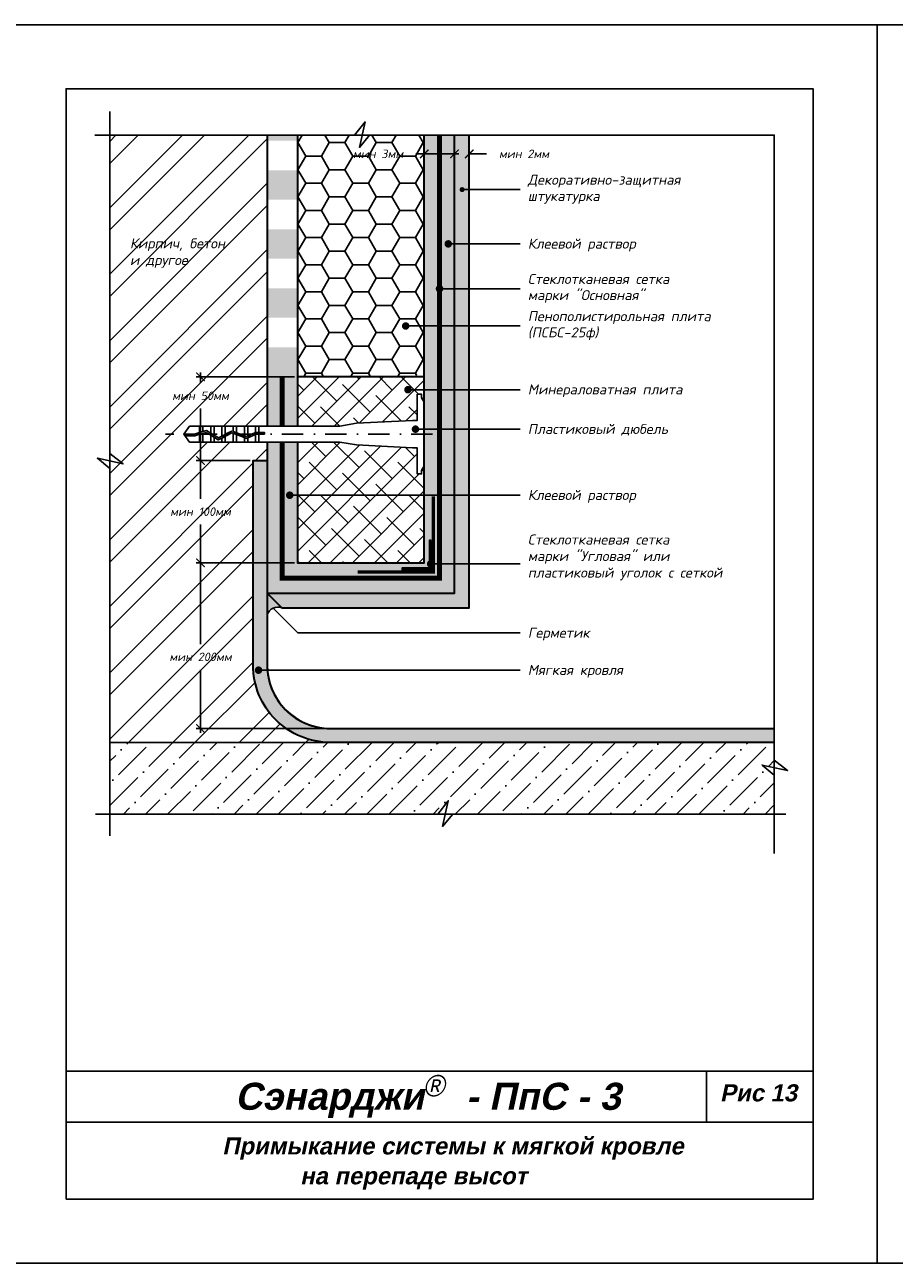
# Model space of a CAD drawing. Header units: inches. Extents: x 47 to 4151, y -1120 to 1902.
# Tile 62 of 93: x 477 to 681, y 1283 to 1573. Entities that reach past the tile are written whole.
import ezdxf

# ---------------------------------------------------------------- set-up
doc = ezdxf.new("R2010")
doc.units = ezdxf.units.IN
doc.header["$LTSCALE"] = 10
doc.header["$MEASUREMENT"] = 0
doc.linetypes.add('DASHDOT', pattern=[1, 0.5, -0.25, 0, -0.25])
doc.linetypes.add('HIDDEN', pattern=[0.375, 0.25, -0.125])
for name, color, linetype in [('DUBEL', 142, 'Continuous'), ('hatch', 240, 'Continuous'), ('ndp', 242, 'Continuous'), ('ramka', 248, 'Continuous')]:
    doc.layers.add(name, color=color, linetype=linetype)
doc.layers.add('Layer1', color=108, linetype='Continuous', lineweight=30)
doc.layers.add('ROOF', color=180, linetype='Continuous', lineweight=30)
doc.layers.add('list', color=5, linetype='Continuous', plot=False)
doc.styles.add('ndp', font='ARIALBD.TTF', dxfattribs={"oblique": 12})
doc.styles.add('style2', font='romans.shx', dxfattribs={"oblique": 12})
doc.dimstyles.new('1', dxfattribs={"dimtxt": 2, "dimasz": 2, "dimexe": 1, "dimexo": 0.7, "dimgap": 2, "dimtad": 0, "dimtih": 1, "dimtoh": 1, "dimdec": 4, "dimzin": 0, "dimdsep": 46, "dimtxsty": 'style2', "dimblk": 'ARCHTICK', "dimcen": 1.5, "dimdle": 1, "dimadec": 0, "dimazin": 0, "dimtfac": 1, "dimtdec": 4, "dimtofl": 0, "dimtmove": 0, "dimatfit": 2, "dimldrblk": 'DOTSMALL', "dimfxl": 1, "dimtolj": 1, "dimtzin": 0, "dimarcsym": 0})

# ---------------------------------------------------------------- blocks, each defined once
blk = doc.blocks.new('_ArchTick')
at = {"layer": 'DUBEL', "color": 0, "const_width": 0.15}
blk.add_lwpolyline([(-0.5, -0.5), (0.5, 0.5)], dxfattribs=at)
blk = doc.blocks.new('*D102')
at = {"layer": 'Defpoints', "color": 0}
for p in [(577.85, 1540.83), (581.31, 1542.59), (581.31, 1540.72)]:
    blk.add_point(p, dxfattribs=at)
at = {"layer": 'Layer1', "color": 0, "lineweight": -2}
for p, q in [((577.85, 1541.53), (577.85, 1543.59)), ((581.31, 1541.42), (581.31, 1543.59)), ((577.85, 1542.59), (575.85, 1542.59)), ((581.31, 1542.59), (585.31, 1542.59))]:
    blk.add_line(p, q, dxfattribs=at)
at = {"layer": 'Layer1', "color": 0, "lineweight": -2, "xscale": 2, "yscale": 2, "zscale": 2}
blk.add_blockref('_ArchTick', (577.85, 1542.59), dxfattribs=at)
at = {"layer": 'Layer1', "color": 0, "lineweight": -2, "xscale": 2, "yscale": 2, "zscale": 2, "rotation": 180}
blk.add_blockref('_ArchTick', (581.31, 1542.59), dxfattribs=at)
at = {"layer": 'Layer1', "color": 0, "insert": (594.13, 1542.59), "char_height": 2, "attachment_point": 5, "style": 'style2'}
blk.add_mtext('\\A1;{\\fRomanS|b0|i0|c204|p2;мин 2мм}', dxfattribs=at)
blk = doc.blocks.new('_DotSmall')
at = {"layer": 'DUBEL', "color": 0, "const_width": 0.5}
blk.add_lwpolyline([(-0.0625, 0, 1), (0.0625, 0, 1)], format="xyb", close=True, dxfattribs=at)
blk = doc.blocks.new('*D103')
at = {"layer": 'Defpoints', "color": 0}
for p in [(570.76, 1542.59), (570.76, 1541.42), (577.85, 1540.83)]:
    blk.add_point(p, dxfattribs=at)
at = {"layer": 'Layer1', "color": 0, "lineweight": -2}
for p, q in [((570.76, 1542.12), (570.76, 1543.59)), ((577.85, 1541.53), (577.85, 1543.59)), ((570.76, 1542.59), (568.76, 1542.59)), ((578.85, 1542.59), (570.76, 1542.59))]:
    blk.add_line(p, q, dxfattribs=at)
at = {"layer": 'Layer1', "color": 0, "lineweight": -2, "xscale": 2, "yscale": 2, "zscale": 2, "rotation": 180}
blk.add_blockref('_ArchTick', (570.76, 1542.59), dxfattribs=at)
at = {"layer": 'Layer1', "color": 0, "lineweight": -2, "xscale": 2, "yscale": 2, "zscale": 2}
blk.add_blockref('_ArchTick', (577.85, 1542.59), dxfattribs=at)
at = {"layer": 'Layer1', "color": 0, "insert": (559.94, 1542.59), "char_height": 2, "attachment_point": 5, "style": 'style2'}
blk.add_mtext('\\A1;{\\fRomanS|b0|i0|c204|p2;мин 3мм}', dxfattribs=at)
blk = doc.blocks.new('*D143')
at = {"layer": 'Defpoints', "color": 0}
for p in [(530.67, 1470.81), (518.34, 1446.82), (541.04, 1446.82)]:
    blk.add_point(p, dxfattribs=at)
at = {"layer": 'ndp', "color": 0, "lineweight": -2}
for p, q in [((529.97, 1470.81), (517.34, 1470.81)), ((518.34, 1471.81), (518.34, 1461.82)), ((518.34, 1445.82), (518.34, 1455.81)), ((540.34, 1446.82), (517.34, 1446.82))]:
    blk.add_line(p, q, dxfattribs=at)
at = {"layer": 'ndp', "color": 0, "lineweight": -2, "xscale": 2, "yscale": 2, "zscale": 2}
for p, rotation in [((518.34, 1470.81), 90), ((518.34, 1446.82), 270)]:
    blk.add_blockref('_ArchTick', p, dxfattribs=dict(at, rotation=rotation))
at = {"layer": 'ndp', "color": 0, "insert": (518.34, 1458.81), "char_height": 2, "attachment_point": 5, "style": 'style2'}
blk.add_mtext('\\A1;{\\fRomanS|b0|i0|c204|p2;мин 100мм}', dxfattribs=at)
blk = doc.blocks.new('*D144')
at = {"layer": 'Defpoints', "color": 0}
for p in [(518.34, 1490.38), (541.04, 1490.38), (530.59, 1470.81)]:
    blk.add_point(p, dxfattribs=at)
at = {"layer": 'ndp', "color": 0, "lineweight": -2}
for p, q in [((518.34, 1491.38), (518.34, 1488.95)), ((540.34, 1490.38), (517.34, 1490.38)), ((518.34, 1469.81), (518.34, 1482.93)), ((529.89, 1470.81), (517.34, 1470.81))]:
    blk.add_line(p, q, dxfattribs=at)
at = {"layer": 'ndp', "color": 0, "lineweight": -2, "xscale": 2, "yscale": 2, "zscale": 2}
for p, rotation in [((518.34, 1490.38), 90), ((518.34, 1470.81), 270)]:
    blk.add_blockref('_ArchTick', p, dxfattribs=dict(at, rotation=rotation))
at = {"layer": 'ndp', "color": 0, "insert": (518.34, 1485.94), "char_height": 2, "attachment_point": 5, "style": 'style2'}
blk.add_mtext('\\A1;{\\fRomanS|b0|i0|c204|p2;мин 50мм}', dxfattribs=at)
blk = doc.blocks.new('*D145')
at = {"layer": 'Defpoints', "color": 0}
for p in [(527.69, 1446.82), (518.34, 1408.04), (548.79, 1408.04)]:
    blk.add_point(p, dxfattribs=at)
at = {"layer": 'ndp', "color": 0, "lineweight": -2}
for p, q in [((518.34, 1447.82), (518.34, 1427.81)), ((526.99, 1446.82), (517.34, 1446.82)), ((518.34, 1407.04), (518.34, 1421.79)), ((548.09, 1408.04), (517.34, 1408.04))]:
    blk.add_line(p, q, dxfattribs=at)
at = {"layer": 'ndp', "color": 0, "lineweight": -2, "xscale": 2, "yscale": 2, "zscale": 2}
for p, rotation in [((518.34, 1446.82), 90), ((518.34, 1408.04), 270)]:
    blk.add_blockref('_ArchTick', p, dxfattribs=dict(at, rotation=rotation))
at = {"layer": 'ndp', "color": 0, "insert": (518.34, 1424.8), "char_height": 2, "attachment_point": 5, "style": 'style2'}
blk.add_mtext('\\A1;{\\fRomanS|b0|i0|c204|p2;мин 200мм}', dxfattribs=at)

msp = doc.modelspace()

# ---------------------------------------------------------------- hatches: boundary and pattern name
at = {"layer": 'hatch'}
h = msp.add_hatch(dxfattribs=at)
h.set_pattern_fill('ANSI32', color=256, scale=29.327494, style=0)
h.set_pattern_definition([(45, (444.028, 1243.604), (-7.77663, 7.77663), []), (45, (449.212, 1243.604), (-7.77663, 7.77663), [])])
h.paths.add_polyline_path([(497.079278, 1404.761186), (548.785292, 1404.761186, -0.4142135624), (530.665143, 1422.881335), (530.665143, 1470.814063), (533.944871, 1470.814063), (533.944871, 1475.101749), (532.038443, 1475.101749), (531.25922, 1475.101749), (528.631994, 1475.101749), (526.004769, 1475.101749), (524.156766, 1475.101749), (521.529541, 1475.101749), (518.123092, 1475.101749), (515.796342, 1475.101749), (514.453635, 1476.964597), (515.796342, 1478.827445), (518.123092, 1478.827445), (521.529541, 1478.827445), (524.156766, 1478.827445), (526.783992, 1478.827445), (529.411218, 1478.827445), (532.038443, 1478.827445), (533.944871, 1478.827445), (533.944871, 1546.972165), (497.079278, 1546.972165)])
h.paths.add_polyline_path([(509.095945, 1460.323847), (527.588011, 1460.323847), (527.588011, 1457.30545), (509.095945, 1457.30545)], flags=24)
h.paths.add_polyline_path([(510.059151, 1487.449639), (526.624805, 1487.449639), (526.624805, 1484.431242), (510.059151, 1484.431242)], flags=24)
h.paths.add_polyline_path([(509.095945, 1426.306925), (527.588011, 1426.306925), (527.588011, 1423.288528), (509.095945, 1423.288528)], flags=24)
h.paths.add_polyline_path([(501.371464, 1515.300878), (518.409341, 1515.051528), (519.157391, 1518.570827), (502.119514, 1518.820177)], flags=24)
h.paths.add_polyline_path([(501.134389, 1519.063059), (529.959126, 1518.730592), (530.956526, 1523.422991), (502.131789, 1523.755458)], flags=24)
h = msp.add_hatch(dxfattribs=at)
h.set_pattern_fill('AR-CONC', color=256, scale=0.293275, style=0)
h.set_pattern_definition([(50, (444.0277, 1243.6044), (2.103544, -0.184036), [0.219956, -2.419518]), (355, (444.0277, 1243.6044), (-0.406923, 2.205991), [0.175965, -1.935615]), (100.4514, (444.203, 1243.589), (1.696623, 2.021953), [0.186934, -2.056274]), (46.1842, (444.0277, 1244.191), (3.12995, -0.485426), [0.329934, -3.629277]), (96.6356, (444.2885, 1244.1505), (2.741131, 2.856844), [0.2804, -3.08441]), (351.1842, (444.0277, 1244.191), (2.74113, 2.856846), [0.263947, -2.903422]), (21, (444.321, 1244.0443), (1.750579, -1.18078), [0.219956, -2.419518]), (326, (444.321, 1244.0443), (0.713583, 2.126683), [0.175965, -1.935615]), (71.4514, (444.4668, 1243.946), (2.464162, 0.945901), [0.186934, -2.056274]), (37.5, (444.0277, 1243.6044), (0.0356618, 0.9762943), [0, -1.9121526, 0, -1.964942, 0, -1.9429465]), (7.5, (444.0277, 1243.6044), (0.771517, 1.1567107), [0, -1.1203103, 0, -1.8681614, 0, -0.7405192]), (327.5, (443.3737, 1243.6044), (1.5655674, -0.0661478), [0, -0.7331874, 0, -2.2875445, 0, -3.0353956]), (317.5, (443.0804, 1243.6044), (1.710339, 0.293583), [0, -0.9531436, 0, -1.519164, 0, -2.155571])])
h.paths.add_polyline_path([(581.309945, 1436.261178), (581.309945, 1546.972165), (577.85449, 1546.972165), (577.85449, 1439.716633), (533.944871, 1439.716633), (537.400326, 1436.261178)])
h = msp.add_hatch(dxfattribs=at)
h.set_pattern_fill('DOTS', color=256, scale=7.038599, style=0)
h.set_pattern_definition([(0, (444.02767, 1243.60443), (0.2199562, 0.4399124), [0, -0.4399124])])
h.paths.add_polyline_path([(537.494172, 1490.379915), (533.944871, 1490.379915), (533.944871, 1478.827445), (537.494172, 1478.827445)])
h.paths.add_polyline_path([(541.043472, 1490.379915), (537.494172, 1490.379915), (537.494172, 1478.827445), (541.043472, 1478.827445)])
h.paths.add_polyline_path([(541.043472, 1497.289572), (533.944871, 1497.289572), (533.944871, 1490.379915), (541.043472, 1490.379915)])
h.paths.add_polyline_path([(541.043472, 1511.108885), (533.944871, 1511.108885), (533.944871, 1504.199228), (541.043472, 1504.199228)])
h.paths.add_polyline_path([(541.043472, 1524.928198), (533.944871, 1524.928198), (533.944871, 1518.018541), (541.043472, 1518.018541)])
h.paths.add_polyline_path([(541.043472, 1538.747511), (533.944871, 1538.747511), (533.944871, 1531.837854), (541.043472, 1531.837854)])
h.paths.add_polyline_path([(541.043472, 1546.972165), (533.944871, 1546.972165), (533.944871, 1545.657167), (541.043472, 1545.657167)])
h = msp.add_hatch(dxfattribs=at)
h.set_pattern_fill('DOTS', color=256, scale=7.038599, style=0)
h.set_pattern_definition([(0, (462.7646, 1278.0739), (0.2199562, 0.4399124), [0, -0.4399124])])
h.paths.add_polyline_path([(572.69103, 1446.558544, -0.3248751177), (572.387125, 1446.140184), (572.387125, 1445.183998), (565.548712, 1445.183998), (565.548712, 1445.591807), (571.979316, 1445.591807), (571.979316, 1446.212644, -0.2301352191), (571.811205, 1446.558544, -0.2301352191), (571.979316, 1446.904444), (571.979316, 1452.022411), (572.387125, 1452.022411), (572.387125, 1446.976904, -0.3248751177), (572.69103, 1446.558544), (574.305189, 1446.558544), (574.305189, 1462.657638), (570.755889, 1462.657638), (570.755889, 1446.815234), (541.043472, 1446.815234), (541.043472, 1462.657638), (539.684012, 1462.657638, -1), (538.804188, 1462.657638, -1), (539.684012, 1462.657638), (541.043472, 1462.657638), (541.043472, 1475.101749), (537.494172, 1475.101749), (537.494172, 1443.265934), (574.305189, 1443.265934), (574.305189, 1446.558544)], flags=17)
h.paths.add_polyline_path([(577.85449, 1446.558544), (574.305189, 1446.558544), (574.305189, 1443.265934), (537.494172, 1443.265934), (537.494172, 1475.101749), (533.944871, 1475.101749), (533.944871, 1439.716633), (577.85449, 1439.716633)])
h.paths.add_polyline_path([(577.85449, 1478.122077), (574.305189, 1478.122077), (574.305189, 1462.657638), (577.85449, 1462.657638)])
h.paths.add_polyline_path([(574.305189, 1478.122077), (570.755889, 1478.122077), (570.755889, 1469.519982), (570.755889, 1462.657638), (574.305189, 1462.657638)])
h.paths.add_polyline_path([(574.305189, 1487.364094), (570.755889, 1487.364094), (570.755889, 1479.959331), (570.755889, 1478.122077), (574.305189, 1478.122077)])
h.paths.add_polyline_path([(577.85449, 1487.364094), (574.305189, 1487.364094), (574.305189, 1478.122077), (577.85449, 1478.122077)])
h.paths.add_polyline_path([(577.85449, 1502.284789), (574.305189, 1502.284789), (574.305189, 1487.364094), (577.85449, 1487.364094)])
h.paths.add_polyline_path([(574.305189, 1502.284789), (570.755889, 1502.284789), (570.755889, 1487.364094), (574.305189, 1487.364094)])
h.paths.add_polyline_path([(577.85449, 1511.010043), (574.776902, 1511.010043, -0.4355670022), (574.305189, 1510.571282), (574.305189, 1502.284789), (577.85449, 1502.284789)])
h.paths.add_polyline_path([(574.305189, 1511.448805), (574.305189, 1546.972165), (570.755889, 1546.972165), (570.755889, 1502.284789), (574.305189, 1502.284789), (574.305189, 1510.571282, -0.3931777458), (573.897077, 1511.010043, -0.3931777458)])
h.paths.add_polyline_path([(577.85449, 1521.505955), (576.826429, 1521.505955, -1), (575.946604, 1521.505955, -1), (576.826429, 1521.505955), (577.85449, 1521.505955), (577.85449, 1546.972165), (574.305189, 1546.972165), (574.305189, 1511.448805, -0.4355670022), (574.776902, 1511.010043), (577.85449, 1511.010043)])
h.paths.add_polyline_path([(577.85449, 1462.657638), (574.305189, 1462.657638), (574.305189, 1446.558544), (577.85449, 1446.558544)])
h = msp.add_hatch(dxfattribs=at)
h.set_pattern_fill('HONEY', color=256, scale=29.327494, style=0)
h.set_pattern_definition([(0, (444.0277, 1243.6044), (5.498905, 3.174794), [3.66594, -7.33187]), (120, (444.0277, 1243.6044), (-5.498905, 3.174794), [3.66594, -7.33187]), (60, (444.0277, 1243.6044), (1e-08, 6.34959), [-7.33187, 3.66594])])
h.paths.add_polyline_path([(570.755889, 1546.972165), (541.043472, 1546.972165), (541.043472, 1490.379915), (566.670153, 1490.379915, -0.2340355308), (566.496892, 1490.729801, -1), (567.376717, 1490.729801), (570.755889, 1490.729801), (570.755889, 1502.284789), (566.851329, 1502.284789, -1), (565.971504, 1502.284789, -1), (566.851329, 1502.284789), (570.755889, 1502.284789)])
h.paths.add_polyline_path([(550.649849, 1544.356244), (567.82314, 1544.356244), (567.82314, 1540.815363), (550.649849, 1540.815363)], flags=24)
h = msp.add_hatch(dxfattribs=at)
h.set_pattern_fill('ANSI38', color=256, scale=29.327494, style=0)
h.set_pattern_definition([(45, (444.0277, 1243.6044), (-2.59221, 2.59221), []), (135, (444.0277, 1243.6044), (-7.776626, 2.59221), [9.16484, -5.4989])])
h.paths.add_polyline_path([(570.755889, 1462.657638), (541.043472, 1462.657638), (541.043472, 1446.815234), (570.755889, 1446.815234)])
h.paths.add_polyline_path([(570.755889, 1469.519982), (570.126179, 1468.477812), (570.126179, 1467.636182), (569.105316, 1467.636182), (569.105316, 1473.744847), (567.969223, 1473.744847), (554.912716, 1474.426192), (550.950068, 1475.101749), (541.043472, 1475.101749), (541.043472, 1462.657638), (570.755889, 1462.657638)])
h.paths.add_polyline_path([(569.105316, 1486.293012), (570.126179, 1486.293012), (570.126179, 1485.451382), (570.755889, 1484.409212), (570.755889, 1490.379915), (567.203455, 1490.379915, -0.3376189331), (566.670153, 1490.379915), (541.043472, 1490.379915), (541.043472, 1478.827445), (550.950068, 1478.827445), (554.912716, 1479.503002), (567.969223, 1480.184347), (569.105316, 1480.184347)])
h = msp.add_hatch(color=256, dxfattribs=at)
h.paths.add_polyline_path([(652.769626, 1404.761186), (652.769626, 1408.040914), (548.785292, 1408.040914, -0.3909371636), (533.992477, 1421.693602), (532.378433, 1421.693602, -1), (531.498608, 1421.693602, -1), (532.378433, 1421.693602), (533.992477, 1421.693602, -0.0200325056), (533.944871, 1422.881335), (533.944871, 1470.814063), (530.665143, 1470.814063), (530.665143, 1422.881335, 0.4142135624), (548.785292, 1404.761186)])
h.paths.add_polyline_path([(509.095945, 1460.323847), (527.588011, 1460.323847), (527.588011, 1457.30545), (509.095945, 1457.30545)], flags=9)
for points in [[(572.387125, 1452.022411), (571.979316, 1452.022411), (571.979316, 1445.591807), (565.548712, 1445.591807), (565.548712, 1445.183998), (572.387125, 1445.183998)], [(537.400326, 1436.261178), (533.944871, 1439.716633), (533.944871, 1436.261178), (533.944871, 1434.665773, -0.4350171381)]]:
    msp.add_hatch(color=256, dxfattribs=at).paths.add_polyline_path(points)
h = msp.add_hatch(dxfattribs=at)
h.set_pattern_fill('ANSI36', color=256, scale=29.327494, style=0)
h.set_pattern_definition([(45, (444.0277, 1243.6044), (1.944157, 7.128574), [9.16484, -1.83297, 0, -1.83297])])
h.paths.add_polyline_path([(652.769626, 1387.981345), (652.769626, 1404.761186), (548.785292, 1404.761186), (497.079278, 1404.761186), (497.079278, 1387.981345)])

# ---------------------------------------------------------------- linework, layer by layer
at = {"layer": 'DUBEL', "linetype": 'DASHDOT'}
msp.add_line((572.708687, 1476.964597), (510.141087, 1476.964597), dxfattribs=at)
at = {"layer": 'DUBEL', "linetype": 'HIDDEN', "const_width": 1.1731}
for points in [[(537.494172, 1475.101749), (537.494172, 1443.265934), (574.305189, 1443.265934), (574.305189, 1546.972165)], [(537.494172, 1490.379915), (537.494172, 1478.827445)]]:
    msp.add_lwpolyline(points, dxfattribs=at)
at = {"layer": 'DUBEL'}
msp.add_lwpolyline([(567.969223, 1473.744847), (569.105316, 1473.744847), (569.105316, 1467.636182), (570.126179, 1467.636182), (570.126179, 1468.477812), (570.755889, 1469.519982), (570.755889, 1484.409212), (570.126179, 1485.451382), (570.126179, 1486.293012), (569.105316, 1486.293012), (569.105316, 1480.184347), (567.969223, 1480.184347), (554.912716, 1479.503002), (550.950068, 1478.827445), (532.038443, 1478.827445), (532.038443, 1477.379477), (533.328845, 1477.379477), (533.328845, 1476.984047), (532.038443, 1476.984047), (532.038443, 1477.379477), (532.038443, 1475.101749), (531.25922, 1475.101749), (531.25922, 1476.904897), (531.435816, 1476.984047), (532.038443, 1476.964597), (532.038443, 1477.379477), (531.351253, 1477.379477), (531.25922, 1477.338228), (531.25922, 1478.827445), (532.038443, 1478.827445), (529.411218, 1478.827445), (529.411218, 1476.509962), (531.25922, 1477.338228), (529.147672, 1476.391843), (528.631994, 1476.580907), (528.631994, 1478.827445), (529.411218, 1478.827445), (526.783992, 1478.827445), (526.783992, 1477.258443), (528.631994, 1476.580907), (526.004769, 1477.544131), (526.004769, 1478.827445), (526.783992, 1478.827445), (524.156766, 1478.827445), (524.156766, 1476.964597), (525.680076, 1477.663173), (523.377543, 1476.497015), (523.377543, 1478.827445), (524.156766, 1478.827445), (521.529541, 1478.827445), (521.529541, 1476.964597), (521.529541, 1476.692673), (522.534385, 1476.069983), (523.377543, 1476.497015), (522.534385, 1476.069983), (520.750318, 1477.175548), (520.750318, 1478.827445), (521.529541, 1478.827445), (518.902315, 1478.827445), (518.902315, 1477.540369), (519.754974, 1477.792351), (520.750318, 1477.175548), (519.754974, 1477.792351), (518.902315, 1477.540369), (518.902315, 1478.827445), (518.123092, 1478.827445), (518.123092, 1477.310088), (518.902315, 1477.540369), (518.123092, 1477.310088), (518.123092, 1478.827445), (515.796342, 1478.827445), (514.453635, 1476.964597), (516.954017, 1476.964597), (518.123092, 1477.310088), (518.123092, 1476.964597), (517.011224, 1476.569166), (514.738654, 1476.569166), (514.453635, 1476.964597), (515.796342, 1475.101749), (518.123092, 1475.101749), (518.123092, 1476.897752), (518.902315, 1477.128032), (518.902315, 1475.101749), (518.902315, 1476.964597), (518.902315, 1477.128032), (519.697212, 1477.362944), (520.750318, 1476.710347), (520.750318, 1475.101749), (518.123092, 1475.101749), (521.529541, 1475.101749), (521.529541, 1476.227472), (520.750318, 1476.710347), (522.514898, 1475.616859), (523.377543, 1476.053761), (523.377543, 1475.101749), (521.529541, 1475.101749), (524.156766, 1475.101749), (524.156766, 1476.448412), (523.377543, 1476.053761), (525.705371, 1477.23273), (526.783992, 1476.837273), (526.783992, 1475.101749), (524.156766, 1475.101749), (526.004769, 1475.101749), (526.004769, 1476.964597), (526.004769, 1477.122961), (526.004769, 1475.101749), (528.631994, 1475.101749), (528.631994, 1476.159737), (526.783992, 1476.837273), (529.162598, 1475.965201), (529.411218, 1476.076631), (529.411218, 1475.101749), (529.411218, 1476.076631), (531.25922, 1476.904897), (531.25922, 1475.101749), (528.631994, 1475.101749), (532.038443, 1475.101749), (550.950068, 1475.101749), (554.912716, 1474.426192), (567.969223, 1473.744847)], close=True, dxfattribs=at)
msp.add_arc((536.415955, 1433.853456), 2.601176, 67.7633397, 161.80280337, dxfattribs=at)
at = {"layer": 'hatch'}
msp.add_line((548.785292, 1404.761186), (497.079278, 1404.761186), dxfattribs=at)
for points in [[(497.079278, 1552.522584), (497.079278, 1472.447897), (500.193952, 1469.993165), (494.192939, 1471.305326), (497.079278, 1468.933344), (497.079278, 1382.903568)], [(493.608014, 1546.972165), (554.435259, 1546.972165), (556.889992, 1550.086838), (555.57783, 1544.085826), (557.949812, 1546.972165), (588.97798, 1546.972165)], [(652.769626, 1416.865184), (652.769626, 1400.620811), (655.8843, 1398.166078), (649.883287, 1399.47824), (652.769626, 1397.106258), (652.769626, 1378.799962)], [(493.777911, 1387.981345), (573.927137, 1387.981345), (576.38187, 1391.096019), (575.069709, 1385.095006), (577.44169, 1387.981345), (655.454949, 1387.981345)]]:
    msp.add_lwpolyline(points, dxfattribs=at)
at = {"layer": 'Layer1'}
for p, q in [((533.944871, 1546.972165), (533.944871, 1478.827445)), ((541.043472, 1546.972165), (541.043472, 1478.827445)), ((570.755889, 1473.969863), (570.755889, 1546.972165)), ((570.755889, 1490.379915), (541.043472, 1490.379915)), ((533.944871, 1475.101749), (533.944871, 1436.261178)), ((533.944871, 1439.716633), (537.400326, 1436.261178))]:
    msp.add_line(p, q, dxfattribs=at)
for points in [[(533.944871, 1439.716633), (577.85449, 1439.716633), (577.85449, 1546.972165)], [(537.400326, 1436.261178), (581.309945, 1436.261178), (581.309945, 1546.972165)], [(541.043472, 1475.101749), (541.043472, 1446.815234), (570.755889, 1446.815234), (570.755889, 1473.969863)]]:
    msp.add_lwpolyline(points, dxfattribs=at)
at = {"layer": 'Layer1', "linetype": 'HIDDEN'}
msp.add_lwpolyline([(572.89103, 1462.405883, 0.75, 0.75, 0), (572.89103, 1444.680094, 0.75, 0.75, 0), (555.16524, 1444.680094, 0.75, 0.75, 0)], format="xyseb", dxfattribs=at)
at = {"layer": 'Layer1'}
msp.add_lwpolyline([(572.387125, 1452.022411), (571.979316, 1452.022411), (571.979316, 1445.591807), (565.548712, 1445.591807), (565.548712, 1445.183998), (572.387125, 1445.183998)], close=True, dxfattribs=at)
msp.add_arc((548.785292, 1422.881335), 14.84042, 180, 270, dxfattribs=at)
at = {"layer": 'list'}
for points in [[(466.846562, 1282.818887), (676.846562, 1282.818887), (676.846562, 1572.818887), (466.846562, 1572.818887)], [(676.846562, 1282.818887), (886.846562, 1282.818887), (886.846562, 1572.818887), (676.846562, 1572.818887)], [(497.079278, 1546.972165), (652.769626, 1546.972165), (652.769626, 1387.981345), (497.079278, 1387.981345)]]:
    msp.add_lwpolyline(points, close=True, dxfattribs=at)
at = {"layer": 'ndp'}
for p, q in [((579.63007, 1534.22217), (593.265049, 1534.22217)), ((576.386516, 1521.505955), (593.265049, 1521.505955)), ((574.33699, 1511.010043), (593.265049, 1511.010043)), ((566.411416, 1502.284789), (593.265049, 1502.284789)), ((566.921579, 1487.364094), (593.265049, 1487.364094)), ((568.701041, 1478.122077), (593.265049, 1478.122077)), ((539.2441, 1462.657638), (593.265049, 1462.657638)), ((572.69103, 1446.558544), (593.265049, 1446.558544)), ((535.325584, 1436.215067), (541.138052, 1430.402599)), ((541.138052, 1430.402599), (593.265049, 1430.402599)), ((531.938521, 1421.693602), (593.265049, 1421.693602))]:
    msp.add_line(p, q, dxfattribs=at)
for points, const_width in [([(579.336795, 1534.22217, 1), (579.923344, 1534.22217, 1)], 0.58655), ([(575.946604, 1521.505955, 1), (576.826429, 1521.505955, 1)], 0.879825), ([(573.897077, 1511.010043, 1), (574.776902, 1511.010043, 1)], 0.879825), ([(565.971504, 1502.284789, 1), (566.851329, 1502.284789, 1)], 0.879825), ([(566.496892, 1487.364094, 1), (567.376717, 1487.364094, 1)], 0.879825), ([(568.261129, 1478.122077, 1), (569.140953, 1478.122077, 1)], 0.879825), ([(538.804188, 1462.657638, 1), (539.684012, 1462.657638, 1)], 0.879825), ([(571.811205, 1446.558544, 1), (572.69103, 1446.558544, 1)], 0.879825), ([(531.498608, 1421.693602, 1), (532.378433, 1421.693602, 1)], 0.879825)]:
    msp.add_lwpolyline(points, format="xyb", close=True, dxfattribs=dict(at, const_width=const_width))
at = {"layer": 'ramka'}
for p, q in [((661.846562, 1327.818887), (486.846562, 1327.818887)), ((636.846562, 1327.818887), (636.846562, 1315.818887)), ((661.846562, 1315.818887), (486.846562, 1315.818887))]:
    msp.add_line(p, q, dxfattribs=at)
msp.add_lwpolyline([(486.846562, 1297.818887), (661.846562, 1297.818887), (661.846562, 1557.818887), (486.846562, 1557.818887)], close=True, dxfattribs=at)
at = {"layer": 'ROOF'}
msp.add_lwpolyline([(652.769626, 1404.761186), (548.785292, 1404.761186, -0.4142135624), (530.665143, 1422.881335), (530.665143, 1470.814063), (533.944871, 1470.814063), (533.944871, 1422.881335, 0.4142135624), (548.785292, 1408.040914), (652.769626, 1408.040914)], format="xyb", dxfattribs=at)

# ---------------------------------------------------------------- texts
at = {"layer": 'ndp', "oblique": 12}
for s, height, style, p in [('Декоративно-защитная', 2.34619952, 'style2', (595.017882, 1535.346176)), ('штукатурка', 2.3461995, 'style2', (595.017882, 1531.547567)), ('Кирпич, бетон', 2.34619952, 'style2', (501.802027, 1520.460959)), ('Клеевой раствор', 2.34619952, 'style2', (595.017882, 1520.392938)), ('и другое', 2.3461995, 'style2', (501.802027, 1516.544819)), ('Стеклотканевая сетка', 2.34619952, 'style2', (595.017882, 1512.134048)), ('марки "Основная"', 2.34619952, 'style2', (595.017882, 1508.33544)), ('Пенополистирольная плита', 2.34619952, 'style2', (595.017882, 1503.408794)), ('(ПСБС-25ф)', 2.3461995, 'style2', (595.017882, 1499.610185)), ('Минераловатная плита', 2.34619952, 'style2', (595.017882, 1486.251078)), ('Пластиковый дюбель', 2.34619952, 'style2', (595.017882, 1477.00906)), ('Клеевой раствор', 2.34619952, 'style2', (595.017882, 1461.544621)), ('Стеклотканевая сетка', 2.34619952, 'style2', (595.017882, 1451.107594)), ('марки "Угловая" или', 2.34619952, 'style2', (595.017882, 1447.238742)), ('пластиковый уголок с сеткой', 2.34619952, 'style2', (595.017882, 1443.36989)), ('Герметик', 2.3461995, 'style2', (595.017882, 1429.289582)), ('Мягкая кровля', 2.34619952, 'style2', (595.017882, 1420.580586)), ('Сэнарджи    - ПпС - 3', 6.33260053, 'ndp', (526.423232, 1318.743224)), ('Рис 13', 4, 'ndp', (640.049942, 1320.720938)), ('Примыкание системы к мягкой кровле', 4, 'ndp', (523.441897, 1308.281304)), ('на перепаде высот', 4, 'ndp', (541.672729, 1301.289238))]:
    msp.add_text(s, height=height, dxfattribs=dict(at, style=style)).set_placement(p)
at = {"layer": 'ndp', "insert": (570.486035, 1326.882309), "char_height": 5, "attachment_point": 1, "style": 'style2'}
msp.add_mtext('{\\fCentury Gothic|b0|i0|c204|p32;®}', dxfattribs=at)

# ---------------------------------------------------------------- dimensions: what is measured, and where the dimension line sits
at = {"layer": 'Layer1'}
for base, p2, text, picture, middle in [((570.755889, 1542.585803), (570.755889, 1541.417105), '{\\fRomanS|b0|i0|c204|p2;мин 3мм}', '*D103', (559.936268, 1542.585803)), ((581.309945, 1542.585803), (581.309945, 1540.716901), '{\\fRomanS|b0|i0|c204|p2;мин 2мм}', '*D102', (594.129565, 1542.585803))]:
    dim = msp.add_linear_dim(base=base, p1=(577.85449, 1540.833708), p2=p2, text=text, dimstyle='1', dxfattribs=at)
    dim.commit()
    dim.dimension.update_dxf_attribs({"geometry": picture, "text_midpoint": middle})
at = {"layer": 'ndp'}
for base, p1, p2, text, picture, middle in [((518.341978, 1490.379915), (530.591824, 1470.814063), (541.043472, 1490.379915), '{\\fRomanS|b0|i0|c204|p2;мин 50мм}', '*D144', (518.341978, 1485.94044)), ((518.341978, 1408.040914), (527.690304, 1446.815234), (548.785292, 1408.040914), '{\\fRomanS|b0|i0|c204|p2;мин 200мм}', '*D145', (518.341978, 1424.797726))]:
    dim = msp.add_linear_dim(base=base, p1=p1, p2=p2, angle=90, text=text, dimstyle='1', dxfattribs=at)
    dim.commit()
    dim.dimension.update_dxf_attribs({"geometry": picture, "text_midpoint": middle, "dimtype": 160})
dim = msp.add_linear_dim(base=(518.341978, 1446.815234), p1=(530.665143, 1470.814063), p2=(541.043472, 1446.815234), angle=90, text='{\\fRomanS|b0|i0|c204|p2;мин 100мм}', dimstyle='1', dxfattribs=at)
dim.commit()
dim.dimension.update_dxf_attribs({"geometry": '*D143', "text_midpoint": (518.341978, 1458.814649)})

doc.saveas('drawing.dxf')
